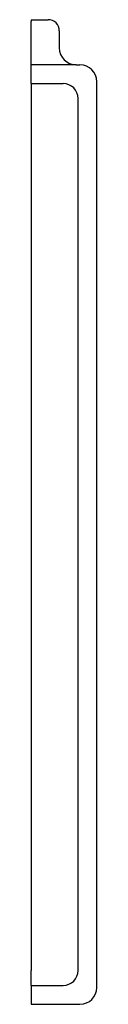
# Model space of a CAD drawing. Header units: millimetres. Extents: x 4511.54 to 4511.575, y 1965.688 to 1966.212.
import ezdxf

# ---------------------------------------------------------------- set-up
doc = ezdxf.new("R2010")
doc.units = ezdxf.units.MM
doc.layers.add('SANINDUSA', color=3, linetype='Continuous')

msp = doc.modelspace()

# ---------------------------------------------------------------- linework, layer by layer
at = {"layer": 'SANINDUSA'}
for p, q in [((4511.54041, 1966.21169), (4511.54941, 1966.21169)), ((4511.54041, 1966.21169), (4511.54041, 1966.21069)), ((4511.54041, 1966.17969), (4511.54041, 1966.21069)), ((4511.55541, 1966.20569), (4511.55541, 1966.19669)), ((4511.54541, 1966.18769), (4511.54041, 1966.18769)), ((4511.56441, 1966.18769), (4511.54541, 1966.18769)), ((4511.56441, 1966.18769), (4511.56641, 1966.18769)), ((4511.54041, 1966.17769), (4511.54041, 1966.17969)), ((4511.54041, 1966.17769), (4511.55741, 1966.17769)), ((4511.54041, 1966.17769), (4511.54041, 1966.16969)), ((4511.57541, 1965.69669), (4511.57541, 1966.17869)), ((4511.54041, 1966.16969), (4511.54041, 1965.70569)), ((4511.56541, 1965.70569), (4511.56541, 1966.16969)), ((4511.54041, 1965.69769), (4511.54041, 1965.70569)), ((4511.54041, 1965.69769), (4511.55741, 1965.69769)), ((4511.54041, 1965.69769), (4511.54041, 1965.68769)), ((4511.54041, 1965.68769), (4511.56641, 1965.68769))]:
    msp.add_line(p, q, dxfattribs=at)
for centre, radius, start, end in [((4511.54941, 1966.20569), 0.006, 0, 90), ((4511.56441, 1966.19669), 0.009, 180, 270), ((4511.56641, 1966.17869), 0.009, 0, 90), ((4511.55741, 1966.16969), 0.008, 0, 90), ((4511.55741, 1965.70569), 0.008, 270, 0), ((4511.56641, 1965.69669), 0.009, 270, 0)]:
    msp.add_arc(centre, radius, start, end, dxfattribs=at)

doc.saveas('drawing.dxf')
